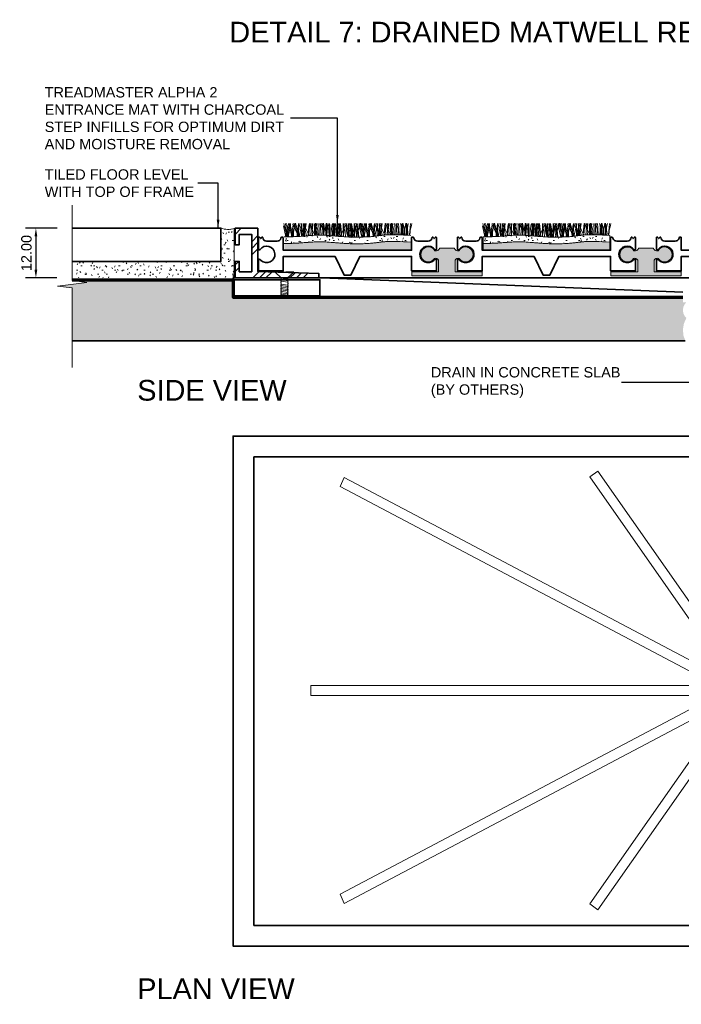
# Model space of a CAD drawing. Header units: millimetres. Extents: x -175 to 170, y -160 to 78.
# Tile 1 of 3: x -175 to -15, y -160 to 78. Entities that reach past the tile are written whole.
import ezdxf

# ---------------------------------------------------------------- set-up
doc = ezdxf.new("R2010")
doc.units = ezdxf.units.MM
for name, color, linetype, lineweight in [('FS-DETAIL', 3, 'Continuous', 35), ('FS-DETAIL-HATCH', 253, 'Continuous', 13), ('FS-DETAIL-THIN', 8, 'Continuous', 18), ('FS-DETAIL-WIDE', 4, 'Continuous', 70), ('FS-DIM', 14, 'Continuous', 15), ('FS-TEXT', 7, 'Continuous', 25)]:
    doc.layers.add(name, color=color, linetype=linetype, lineweight=lineweight)
doc.styles.add('Arial', font='arial.ttf', dxfattribs={"height": 2.5})
doc.dimstyles.new('Diagonal_2.5mm Arial', dxfattribs={"dimtxt": 2.5, "dimasz": 2, "dimexe": 2.5, "dimexo": 5, "dimgap": 1, "dimtad": 1, "dimzin": 0, "dimdsep": 46, "dimtxsty": 'Arial', "dimcen": 2, "dimdle": 4, "dimclrd": 256, "dimclre": 256, "dimclrt": 50, "dimaunit": 1, "dimadec": 0, "dimazin": 0, "dimtfac": 1, "dimtix": 1, "dimtmove": 2, "dimatfit": 3, "dimfxl": 1, "dimtvp": 1, "dimtolj": 1, "dimtzin": 0, "dimarcsym": 0})
doc.dimstyles.new('Diagonal_2.5mm Arial$7', dxfattribs={"dimtxt": 2.5, "dimasz": 2, "dimexe": 2.5, "dimexo": 5, "dimgap": 1, "dimtad": 0, "dimzin": 0, "dimdsep": 46, "dimtxsty": 'Arial', "dimcen": 2, "dimdle": 4, "dimclrd": 1, "dimclre": 256, "dimclrt": 7, "dimaunit": 1, "dimadec": 0, "dimazin": 0, "dimtfac": 1, "dimtix": 1, "dimtmove": 2, "dimatfit": 3, "dimfxl": 1, "dimtvp": 1, "dimtolj": 1, "dimtzin": 0, "dimarcsym": 0})

# ---------------------------------------------------------------- blocks, each defined once
blk = doc.blocks.new('SCREW_DETAIL6')
for p, q in [((3359.44, 1426.56), (3361.19, 1427.24)), ((3359.52, 1426.92), (3359.59, 1426.62)), ((3359.52, 1426.22), (3361.27, 1426.9)), ((3359.6, 1425.88), (3361.35, 1426.56)), ((3361.01, 1427.27), (3361.03, 1427.18)), ((3359.76, 1425.2), (3361.51, 1425.87)), ((3359.84, 1424.86), (3361.59, 1425.53)), ((3359.92, 1424.51), (3361.67, 1425.19)), ((3360, 1424.17), (3361.75, 1424.85)), ((3360.08, 1423.83), (3361.83, 1424.51)), ((3360.16, 1423.49), (3361.91, 1424.17)), ((3360.24, 1423.15), (3361.99, 1423.82)), ((3360.32, 1422.81), (3362.07, 1423.48)), ((3360.41, 1422.47), (3362.15, 1423.14))]:
    blk.add_line(p, q)
at = {"flags": 128}
for points in [[(3360.2, 1428.59), (3362.16, 1429.05), (3362.1, 1428.96)], [(3362.1, 1428.96), (3361, 1427.31), (3361.01, 1427.27)], [(3359.65, 1428.46), (3357.7, 1428), (3357.96, 1427.85)], [(3357.96, 1427.85), (3359.51, 1426.96), (3359.52, 1426.92)]]:
    blk.add_lwpolyline(points, dxfattribs=at)
for centre, start, end in [((3359.46, 1426.39), 289.2481, 97.9909), ((3359.54, 1426.05), 289.2481, 97.9909), ((3361.24, 1427.07), 108.5789, 277.3217), ((3361.32, 1426.73), 108.5789, 277.3217), ((3361.4, 1426.39), 108.5789, 277.3217), ((3361.48, 1426.05), 108.5789, 277.3217), ((3359.62, 1425.71), 289.2481, 97.9909), ((3359.7, 1425.36), 289.2481, 97.9909), ((3359.78, 1425.02), 289.2481, 97.9909), ((3359.87, 1424.68), 289.2481, 97.9909), ((3359.95, 1424.34), 289.2481, 97.9909), ((3360.03, 1424), 289.2481, 97.9909), ((3360.11, 1423.66), 289.2481, 97.9909), ((3361.56, 1425.71), 108.5789, 277.3217), ((3361.64, 1425.36), 108.5789, 277.3217), ((3361.73, 1425.02), 108.5789, 277.3217), ((3361.81, 1424.68), 108.5789, 277.3217), ((3361.89, 1424.34), 108.5789, 277.3217), ((3361.97, 1424), 108.5789, 277.3217), ((3362.05, 1423.66), 108.5789, 277.3217), ((3360.19, 1423.32), 289.2481, 97.9909), ((3360.27, 1422.97), 289.2481, 97.9909), ((3360.35, 1422.63), 289.2481, 97.9909), ((3360.43, 1422.29), 58.4639, 97.9909), ((3362.13, 1423.32), 108.5789, 277.3217), ((3362.21, 1422.97), 108.5789, 271.946)]:
    blk.add_arc(centre, 0.176, start, end)
blk = doc.blocks.new('CARPET-H-PROFILE-ALPHA')
for p, q in [((0.39, 0), (-0.21, 2.61)), ((0.46, 0.96), (-0.11, 3.23)), ((0.51, 0.96), (0.31, 3.23)), ((0.61, 2.87), (0.53, 3.23)), ((1.09, 0), (0.61, 2.87)), ((0.8, 0.96), (1, 3.23)), ((0.85, 0.96), (1.43, 3.23)), ((0.92, 0), (1.53, 2.61)), ((1.25, 2.61), (1.25, 3.23)), ((1.55, 2.19), (1.25, 3.23)), ((1.85, 0.02), (1.25, 2.61)), ((1.93, 0.96), (1.35, 3.23)), ((1.53, 2.61), (1.53, 3.23)), ((1.69, 0.02), (2.16, 2.87)), ((2.11, 2.98), (2.15, 3.23)), ((3.43, 0.17), (2.11, 2.98)), ((2.16, 2.87), (2.25, 3.23)), ((2.26, 0.96), (2.46, 3.23)), ((2.39, 2.19), (2.7, 3.28)), ((3.09, 0.96), (2.51, 3.23)), ((3.01, 2.19), (2.7, 3.28)), ((3.13, 0.07), (3.33, 2.57)), ((3.33, 2.57), (3.46, 3.23)), ((3.43, 0.96), (3.63, 3.23)), ((3.57, 0.09), (4.15, 2.61)), ((3.58, 2.98), (3.62, 3.23)), ((4.88, 0.19), (3.58, 2.98)), ((4.55, 0.96), (3.98, 3.23)), ((4.15, 2.61), (4.15, 3.23)), ((4.22, 3.23), (4.15, 0.13)), ((4.34, 0.14), (4.79, 2.87)), ((4.8, 0.18), (4.61, 3.23)), ((4.74, 2.98), (4.78, 3.23)), ((6, 0.27), (4.74, 2.98)), ((4.79, 2.87), (4.87, 3.23)), ((4.89, 0.96), (5.09, 3.23)), ((5.09, 1.56), (5.31, 3.23)), ((5.77, 0.25), (5.95, 2.57)), ((5.95, 2.57), (6.08, 3.22)), ((6.26, 0.29), (6.08, 3.22)), ((6.2, 2.98), (6.24, 3.25)), ((7.42, 0.36), (6.2, 2.98)), ((6.35, 2.72), (6.24, 3.25)), ((6.65, 1.59), (6.35, 2.72)), ((6.63, 3.23), (6.7, 2.27)), ((6.84, 3.23), (6.78, 0.32)), ((7.42, 0.36), (7.24, 3.23)), ((7.29, 1.82), (7.4, 2.64)), ((7.4, 2.64), (7.56, 3.3)), ((7.56, 2.94), (7.56, 3.3)), ((7.56, 1.63), (7.56, 2.94)), ((7.71, 1.56), (7.94, 3.23)), ((7.81, 2.72), (7.71, 3.23)), ((8.11, 1.59), (7.81, 2.72)), ((8.34, 3.23), (8.39, 2.83)), ((8.39, 2.83), (8.46, 1.78)), ((8.88, 0.38), (8.7, 3.23)), ((8.75, 1.82), (8.86, 2.64)), ((8.86, 2.64), (9.01, 3.24)), ((8.98, 2.72), (8.87, 3.23)), ((9.28, 1.59), (8.98, 2.72)), ((9.25, 3.23), (9.33, 2.27)), ((9.61, 2.64), (9.44, 3.3)), ((9.44, 2.94), (9.44, 3.3)), ((9.44, 1.63), (9.44, 2.94)), ((9.72, 1.82), (9.61, 2.64)), ((9.91, 1.82), (10.03, 2.64)), ((10.08, 2.83), (10.01, 1.78)), ((10.03, 2.64), (10.19, 3.3)), ((10.13, 3.23), (10.08, 2.83)), ((10.19, 2.94), (10.19, 3.3)), ((10.19, 1.63), (10.19, 2.94)), ((10.38, 3.23), (10.31, 2.27)), ((10.44, 2.72), (10.34, 3.23)), ((10.36, 1.59), (10.66, 2.72)), ((10.74, 1.59), (10.44, 2.72)), ((10.66, 2.72), (10.76, 3.23)), ((10.91, 2.94), (10.91, 3.23)), ((10.91, 1.63), (10.91, 2.94)), ((10.96, 3.23), (11.01, 2.83)), ((11.01, 2.83), (11.09, 1.78)), ((11.38, 1.82), (11.49, 2.64)), ((11.49, 2.64), (11.64, 3.24)), ((11.92, 1.56), (11.7, 3.23)), ((11.84, 3.23), (11.77, 2.27)), ((12.23, 2.64), (12.07, 3.3)), ((12.07, 2.94), (12.07, 3.3)), ((12.07, 1.63), (12.07, 2.94)), ((12.21, 0.18), (12.39, 3.23)), ((12.35, 1.82), (12.23, 2.64)), ((12.71, 2.83), (12.63, 1.78)), ((12.76, 3.23), (12.71, 2.83)), ((12.79, 3.23), (12.86, 0.13)), ((13, 3.23), (12.93, 2.27)), ((12.98, 1.59), (13.28, 2.72)), ((13.38, 1.56), (13.16, 3.23)), ((13.28, 2.72), (13.39, 3.23)), ((13.53, 2.94), (13.53, 3.23)), ((13.53, 1.63), (13.53, 2.94)), ((13.68, 2.57), (13.55, 3.23)), ((13.58, 0.17), (14.9, 2.98)), ((13.88, 0.05), (13.68, 2.57)), ((14.26, 3.23), (14.32, 0.13)), ((14.54, 1.56), (14.32, 3.23)), ((14.47, 3.23), (14.4, 2.27)), ((14.84, 2.87), (14.76, 3.23)), ((14.82, 0.02), (15.02, 3.22)), ((15.33, -0.04), (14.84, 2.87)), ((14.9, 2.98), (14.86, 3.23)), ((15.15, 2.57), (15.02, 3.22)), ((15.35, -0.04), (15.15, 2.57)), ((15.42, 3.23), (15.48, 0.13)), ((15.48, 2.61), (15.48, 3.23)), ((16.11, -0.07), (15.48, 2.61)), ((16.01, 1.56), (15.79, 3.23)), ((16.21, 0.96), (16.01, 3.23)), ((16.31, 2.57), (16.18, 3.23)), ((16.21, 0.17), (17.52, 2.98)), ((16.31, 2.87), (16.23, 3.23)), ((16.8, -0.06), (16.31, 2.87)), ((16.52, -0.09), (16.31, 2.57)), ((16.55, 0.96), (17.12, 3.23)), ((16.88, 3.23), (16.95, 0.13)), ((16.95, 2.61), (16.95, 3.23)), ((17.24, 2.19), (16.95, 3.23)), ((17.58, -0.1), (16.95, 2.61)), ((17.47, 2.87), (17.39, 3.23)), ((17.96, -0.06), (17.47, 2.87)), ((17.52, 2.98), (17.48, 3.23)), ((17.77, 2.57), (17.64, 3.23)), ((17.98, -0.1), (17.77, 2.57)), ((18.08, 2.19), (18.4, 3.28)), ((18.11, 2.61), (18.11, 3.23)), ((18.73, -0.09), (18.11, 2.61)), ((18.78, 0.96), (18.21, 3.23)), ((18.71, 2.19), (18.4, 3.28)), ((18.83, 0.96), (18.63, 3.23)), ((18.93, 2.87), (18.85, 3.23)), ((19.42, -0.06), (18.93, 2.87)), ((19.12, 0.96), (19.32, 3.23)), ((19.17, 0.96), (19.75, 3.23)), ((19.22, -0.07), (19.85, 2.61)), ((19.57, 2.61), (19.57, 3.23)), ((19.87, 2.19), (19.57, 3.23)), ((20.18, -0.02), (19.57, 2.61)), ((20.25, 0.96), (19.67, 3.23)), ((19.85, 2.61), (19.85, 3.23)), ((20, -0.03), (20.48, 2.87)), ((20.43, 2.98), (20.47, 3.23)), ((21.74, 0.17), (20.43, 2.98)), ((20.48, 2.87), (20.57, 3.23)), ((20.58, 0.96), (20.78, 3.23)), ((20.71, 2.19), (21.02, 3.28)), ((21.41, 0.96), (20.83, 3.23)), ((21.33, 2.19), (21.02, 3.28)), ((21.45, 0.08), (21.65, 2.57)), ((21.65, 2.57), (21.78, 3.23)), ((21.74, 0.96), (21.95, 3.23)), ((21.9, 2.98), (21.94, 3.23)), ((21.9, 0.14), (22.47, 2.61)), ((23.15, 0.29), (21.92, 2.93)), ((22.87, 0.96), (22.29, 3.23)), ((22.47, 2.61), (22.47, 3.23)), ((22.53, 3.23), (22.47, 0.2)), ((22.67, 0.23), (23.11, 2.87)), ((23.12, 0.29), (22.93, 3.23)), ((23.06, 2.98), (23.1, 3.23)), ((24.26, 0.4), (23.06, 2.98)), ((23.11, 2.87), (23.19, 3.23)), ((23.21, 0.96), (23.41, 3.23)), ((23.41, 1.56), (23.63, 3.23)), ((24.1, 0.39), (24.27, 2.57)), ((24.27, 2.57), (24.4, 3.22)), ((24.57, 0.43), (24.4, 3.22)), ((24.52, 2.98), (24.56, 3.25)), ((25.69, 0.47), (24.52, 2.98)), ((24.67, 2.72), (24.56, 3.25)), ((24.97, 1.59), (24.67, 2.72)), ((24.95, 3.23), (25.02, 2.27)), ((25.16, 3.23), (25.1, 0.47)), ((25.73, 0.47), (25.56, 3.23)), ((25.61, 1.82), (25.72, 2.64)), ((25.72, 2.64), (25.88, 3.3)), ((25.88, 2.94), (25.88, 3.3)), ((25.88, 1.63), (25.88, 2.94)), ((26.03, 1.56), (26.25, 3.23)), ((26.13, 2.72), (26.03, 3.23)), ((26.43, 1.59), (26.13, 2.72)), ((26.66, 3.23), (26.71, 2.83)), ((26.71, 2.83), (26.78, 1.78)), ((27.19, 0.48), (27.02, 3.23)), ((27.07, 1.82), (27.18, 2.64)), ((27.18, 2.64), (27.33, 3.24)), ((27.29, 2.72), (27.19, 3.23)), ((27.59, 1.59), (27.29, 2.72)), ((27.57, 3.23), (27.65, 2.27)), ((28.22, 2.64), (28.07, 3.24)), ((28.33, 1.82), (28.22, 2.64)), ((28.23, 1.82), (28.34, 2.64)), ((28.34, 2.64), (28.51, 3.3)), ((28.51, 2.94), (28.51, 3.3)), ((28.51, 1.63), (28.51, 2.94)), ((28.69, 2.83), (28.62, 1.78)), ((28.76, 2.72), (28.66, 3.23)), ((28.74, 3.23), (28.69, 2.83)), ((29.06, 1.59), (28.76, 2.72)), ((28.97, 1.59), (29.27, 2.72)), ((29.27, 2.72), (29.37, 3.23)), ((29.28, 3.23), (29.33, 2.83)), ((29.33, 2.83), (29.41, 1.78)), ((29.52, 2.94), (29.52, 3.3)), ((29.68, 2.64), (29.52, 3.3)), ((29.52, 1.63), (29.52, 2.94)), ((29.79, 1.82), (29.68, 2.64)), ((29.7, 1.82), (29.81, 2.64)), ((29.81, 2.64), (29.96, 3.24)), ((30.45, 3.23), (30.38, 2.27)), ((30.43, 1.59), (30.73, 2.72)), ((30.73, 2.72), (30.83, 3.23)), ((1.12, 0), (0.39, 2.19)), ((0.55, 0), (0.46, 0.96)), ((0.51, 0), (0.51, 0.96)), ((0.77, 0), (0.85, 0.96)), ((0.8, 0), (0.8, 0.96)), ((2.27, 0.03), (1.55, 2.19)), ((1.66, 0.01), (2.39, 2.19)), ((2.01, 0.02), (1.93, 0.96)), ((2.26, 0.03), (2.26, 0.96)), ((3.71, 0.1), (3.01, 2.19)), ((3.17, 0.07), (3.09, 0.96)), ((3.43, 0.08), (3.43, 0.96)), ((3.43, 0.08), (3.43, 0.17)), ((4.62, 0.17), (4.55, 0.96)), ((4.89, 0.19), (4.89, 0.96)), ((5.36, 0.22), (5.09, 1.56)), ((6.65, 0.92), (6.65, 1.59)), ((6.82, 0.33), (6.65, 0.92)), ((6.7, 2.27), (6.81, 0.47)), ((6.81, 0.47), (6.8, 0.33)), ((7.4, 1.29), (7.29, 1.82)), ((7.48, 0.77), (7.4, 1.29)), ((7.44, 0.36), (7.48, 0.77)), ((7.64, 0.37), (7.56, 1.63)), ((7.96, 0.37), (7.71, 1.56)), ((8.11, 0.92), (8.11, 1.59)), ((8.27, 0.38), (8.11, 0.92)), ((8.46, 1.78), (8.46, 0.58)), ((8.46, 0.58), (8.47, 0.38)), ((8.86, 1.29), (8.75, 1.82)), ((8.94, 0.77), (8.86, 1.29)), ((8.9, 0.37), (8.94, 0.77)), ((9.28, 0.92), (9.28, 1.59)), ((9.43, 0.37), (9.28, 0.92)), ((9.33, 2.27), (9.44, 0.47)), ((9.37, 0.37), (9.44, 1.63)), ((9.44, 0.47), (9.43, 0.37)), ((9.53, 0.77), (9.61, 1.29)), ((9.57, 0.36), (9.53, 0.77)), ((9.61, 1.29), (9.72, 1.82)), ((10.03, 1.29), (9.91, 1.82)), ((10.01, 0.58), (10, 0.34)), ((10.01, 1.78), (10.01, 0.58)), ((10.1, 0.77), (10.03, 1.29)), ((10.06, 0.34), (10.1, 0.77)), ((10.31, 2.27), (10.19, 0.47)), ((10.27, 0.33), (10.19, 1.63)), ((10.19, 0.33), (10.36, 0.92)), ((10.19, 0.47), (10.2, 0.33)), ((10.36, 0.92), (10.36, 1.59)), ((10.74, 0.92), (10.74, 1.59)), ((10.92, 0.28), (10.74, 0.92)), ((10.83, 0.29), (10.91, 1.63)), ((11.09, 1.78), (11.09, 0.58)), ((11.09, 0.58), (11.1, 0.27)), ((11.49, 1.29), (11.38, 1.82)), ((11.56, 0.77), (11.49, 1.29)), ((11.52, 0.24), (11.56, 0.77)), ((11.65, 0.23), (11.92, 1.56)), ((11.77, 2.27), (11.66, 0.47)), ((11.66, 0.47), (11.67, 0.22)), ((11.98, 0.2), (12.07, 1.63)), ((12.16, 0.77), (12.23, 1.29)), ((12.21, 0.18), (12.16, 0.77)), ((12.23, 1.29), (12.35, 1.82)), ((12.63, 0.58), (12.62, 0.15)), ((12.63, 1.78), (12.63, 0.58)), ((12.76, 0.13), (12.98, 0.92)), ((12.93, 2.27), (12.82, 0.47)), ((12.82, 0.47), (12.84, 0.13)), ((12.98, 0.92), (12.98, 1.59)), ((13.09, 0.11), (13.38, 1.56)), ((13.44, 0.08), (13.53, 1.63)), ((13.58, 0.07), (13.58, 0.17)), ((14.23, 0.02), (14.54, 1.56)), ((14.4, 2.27), (14.28, 0.47)), ((14.28, 0.47), (14.31, 0.02)), ((14.32, 0.13), (14.32, 0.02)), ((14.81, -0.01), (14.82, 0.02)), ((15.48, 0.13), (15.48, -0.05)), ((15.68, -0.06), (16.01, 1.56)), ((16.21, -0.08), (16.21, 0.96)), ((16.21, -0.08), (16.21, 0.17)), ((16.45, -0.08), (16.55, 0.96)), ((16.95, 0.13), (16.94, -0.1)), ((18.01, -0.1), (17.24, 2.19)), ((17.32, -0.1), (18.08, 2.19)), ((19.46, -0.06), (18.71, 2.19)), ((18.87, -0.09), (18.78, 0.96)), ((18.83, -0.09), (18.83, 0.96)), ((19.08, -0.08), (19.17, 0.96)), ((19.12, -0.08), (19.12, 0.96)), ((20.6, 0.01), (19.87, 2.19)), ((19.97, -0.04), (20.71, 2.19)), ((20.33, -0.01), (20.25, 0.96)), ((20.58, 0.01), (20.58, 0.96)), ((22.01, 0.15), (21.33, 2.19)), ((21.48, 0.09), (21.41, 0.96)), ((21.74, 0.12), (21.74, 0.96)), ((21.74, 0.12), (21.74, 0.17)), ((22.93, 0.27), (22.87, 0.96)), ((23.21, 0.3), (23.21, 0.96)), ((23.65, 0.36), (23.41, 1.56)), ((24.97, 0.92), (24.97, 1.59)), ((25.1, 0.47), (24.97, 0.92)), ((25.02, 2.27), (25.13, 0.47)), ((25.72, 1.29), (25.61, 1.82)), ((25.79, 0.77), (25.72, 1.29)), ((25.77, 0.47), (25.79, 0.77)), ((25.95, 0.47), (25.88, 1.63)), ((26.26, 0.47), (26.03, 1.56)), ((26.43, 0.92), (26.43, 1.59)), ((26.56, 0.47), (26.43, 0.92)), ((26.78, 1.78), (26.78, 0.58)), ((26.78, 0.58), (26.79, 0.47)), ((27.18, 1.29), (27.07, 1.82)), ((27.26, 0.77), (27.18, 1.29)), ((27.23, 0.48), (27.26, 0.77)), ((27.59, 0.92), (27.59, 1.59)), ((27.73, 0.46), (27.59, 0.92)), ((27.65, 2.27), (27.76, 0.47)), ((27.76, 0.47), (27.76, 0.45)), ((28.14, 0.77), (28.22, 1.29)), ((28.17, 0.43), (28.14, 0.77)), ((28.22, 1.29), (28.33, 1.82)), ((28.34, 1.29), (28.23, 1.82)), ((28.42, 0.77), (28.34, 1.29)), ((28.39, 0.42), (28.42, 0.77)), ((28.58, 0.41), (28.51, 1.63)), ((28.62, 0.58), (28.61, 0.41)), ((28.62, 1.78), (28.62, 0.58)), ((28.82, 0.4), (28.97, 0.92)), ((28.97, 0.92), (28.97, 1.59)), ((29.06, 0.92), (29.06, 1.59)), ((29.21, 0.38), (29.06, 0.92)), ((29.41, 1.78), (29.41, 0.58)), ((29.41, 0.58), (29.41, 0.37)), ((29.44, 0.37), (29.52, 1.63)), ((29.61, 0.77), (29.68, 1.29)), ((29.64, 0.36), (29.61, 0.77)), ((29.68, 1.29), (29.79, 1.82)), ((29.81, 1.29), (29.7, 1.82)), ((29.88, 0.77), (29.81, 1.29)), ((29.84, 0.35), (29.88, 0.77)), ((30.26, 0.33), (30.43, 0.92)), ((30.38, 2.27), (30.27, 0.47)), ((30.27, 0.47), (30.28, 0.33)), ((30.43, 0.92), (30.43, 1.59)), ((16.79, -0.1), (16.8, -0.06)), ((17.95, -0.11), (17.96, -0.06))]:
    blk.add_line(p, q)
blk = doc.blocks.new('*D2')
at = {"layer": 'Defpoints', "color": 0, "transparency": 16777216}
for p in [(-161.15, 27.66), (-171.26, 15.66), (-161.23, 15.66)]:
    blk.add_point(p, dxfattribs=at)
at = {"layer": 'FS-DIM', "lineweight": -2, "transparency": 16777216}
for p, q in [((-166.15, 27.66), (-173.76, 27.66)), ((-171.26, 25.66), (-171.26, 17.66)), ((-166.23, 15.66), (-173.76, 15.66))]:
    blk.add_line(p, q, dxfattribs=at)
at = {"layer": 'FS-DIM', "transparency": 16777216}
for points in [[(-171.6, 25.66), (-170.93, 25.66), (-171.26, 27.66)], [(-171.6, 17.66), (-170.93, 17.66), (-171.26, 15.66)]]:
    blk.add_solid(points, dxfattribs=at)
at = {"layer": 'FS-DIM', "color": 50, "transparency": 16777216, "insert": (-173.54, 21.66), "char_height": 2.5, "attachment_point": 5, "rotation": 90, "style": 'Arial'}
blk.add_mtext('\\A1;12.00', dxfattribs=at)

msp = doc.modelspace()

# ---------------------------------------------------------------- hatches: boundary and pattern name
at = {"layer": 'FS-DETAIL-HATCH'}
h = msp.add_hatch(dxfattribs=at)
h.set_pattern_fill('FP_3', color=256, style=0, pattern_type=2)
h.set_pattern_definition([(0, (-1518.8235, -3298.6579), (4.064, 1.016), [0.335, -2.713, 0.335, -2.713, -16.256]), (0, (-1518.8235, -3298.6579), (4.064, 1.016), [-6.096, 0.335, -5.761, 0.335, -2.713, -7.112]), (0, (-1518.8235, -3298.6579), (4.064, 1.016), [-15.24, 0.335, -1.697, 0.335, -4.745]), (120, (-1517.2995, -3298.1499), (-2.9118818, 3.01152724), [0.335, -2.713, 0.335, -2.713, -16.256]), (120, (-1517.2995, -3298.1499), (-2.9118818, 3.01152724), [-6.096, 0.335, -5.761, 0.335, -2.713, -7.112]), (120, (-1517.2995, -3298.1499), (-2.9118818, 3.01152724), [-15.24, 0.335, -1.697, 0.335, -4.745]), (240, (-1516.7915, -3296.1179), (-1.1521182, -4.02752724), [0.335, -2.713, 0.335, -2.713, -16.256]), (240, (-1516.7915, -3296.1179), (-1.1521182, -4.02752724), [-6.096, 0.335, -5.761, 0.335, -2.713, -7.112]), (240, (-1516.7915, -3296.1179), (-1.1521182, -4.02752724), [-15.24, 0.335, -1.697, 0.335, -4.745])])
h.paths.add_polyline_path([(-162.506, 15.678), (-123.346, 15.678), (-123.346, 27.598), (-124.417, 27.395), (-125.506, 27.423), (-126.564, 27.682), (-126.564, 19.662), (-162.506, 19.662), (-162.506, 16.567)], flags=0)
h = msp.add_hatch(dxfattribs=at)
h.set_pattern_fill('FP_3', color=256, style=0, pattern_type=2)
h.set_pattern_definition([(45, (-1518.8235, -3298.658), (-4.490128, 4.490128), []), (45, (-1517.2365, -3298.658), (9e-16, 8.980256), []), (45, (-1520.4105, -3298.658), (9e-16, 8.980256), [])])
h.paths.add_polyline_path([(-123.158, 15.662), (-102.958, 15.662), (-102.958, 16.736), (-117.658, 17.18), (-117.658, 27.662), (-123.158, 27.662), (-123.158, 23.662), (-122.158, 23.662), (-122.158, 26.162), (-119.158, 26.162), (-119.158, 17.162), (-122.158, 17.162), (-122.158, 19.662), (-123.158, 19.662)], flags=0)
h = msp.add_hatch(dxfattribs=at)
h.set_pattern_fill('FP_4', color=256, style=0, pattern_type=2)
h.set_pattern_definition([(0, (-1518.8235, -3298.6579), (4.064, 1.016), [0.335, -2.713, 0.335, -2.713, -16.256]), (0, (-1518.8235, -3298.6579), (4.064, 1.016), [-6.096, 0.335, -5.761, 0.335, -2.713, -7.112]), (0, (-1518.8235, -3298.6579), (4.064, 1.016), [-15.24, 0.335, -1.697, 0.335, -4.745]), (120, (-1517.2995, -3298.1499), (-2.9118818, 3.01152724), [0.335, -2.713, 0.335, -2.713, -16.256]), (120, (-1517.2995, -3298.1499), (-2.9118818, 3.01152724), [-6.096, 0.335, -5.761, 0.335, -2.713, -7.112]), (120, (-1517.2995, -3298.1499), (-2.9118818, 3.01152724), [-15.24, 0.335, -1.697, 0.335, -4.745]), (240, (-1516.7915, -3296.1179), (-1.1521182, -4.02752724), [0.335, -2.713, 0.335, -2.713, -16.256]), (240, (-1516.7915, -3296.1179), (-1.1521182, -4.02752724), [-6.096, 0.335, -5.761, 0.335, -2.713, -7.112]), (240, (-1516.7915, -3296.1179), (-1.1521182, -4.02752724), [-15.24, 0.335, -1.697, 0.335, -4.745])])
h.paths.add_polyline_path([(-93.365, 23.886), (-92.206, 23.91), (-91.058, 23.969), (-89.929, 24.064), (-88.829, 24.194), (-87.693, 24.345), (-86.206, 24.458), (-83.904, 24.463), (-80.701, 24.306), (-80.701, 25.909), (-83.998, 26.071), (-86.206, 26.062), (-87.693, 25.948), (-88.829, 25.797), (-89.929, 25.668), (-91.058, 25.573), (-92.206, 25.513), (-93.365, 25.489), (-94.523, 25.499), (-95.67, 25.539), (-96.794, 25.6), (-98.93, 25.762), (-100.918, 25.915), (-101.873, 25.961), (-102.832, 25.977), (-103.839, 25.956), (-104.94, 25.895), (-107.456, 25.699), (-108.797, 25.627), (-110.116, 25.599), (-111.289, 25.595), (-111.289, 23.991), (-110.116, 23.995), (-108.797, 24.023), (-107.456, 24.096), (-104.94, 24.292), (-103.839, 24.353), (-102.832, 24.373), (-101.873, 24.358), (-100.918, 24.311), (-98.93, 24.158), (-96.794, 23.996), (-95.67, 23.935), (-94.523, 23.896)], flags=0)
for points in [[(-88.829, 22.413), (-80.701, 22.413), (-80.701, 24.306), (-82.886, 24.413), (-86.798, 24.413), (-87.693, 24.345), (-88.829, 24.194), (-89.929, 24.064), (-91.058, 23.969), (-92.206, 23.91), (-93.365, 23.886), (-94.523, 23.896), (-95.67, 23.935), (-96.794, 23.996), (-98.93, 24.158), (-100.918, 24.311), (-101.873, 24.358), (-102.832, 24.373), (-103.839, 24.353), (-104.94, 24.292), (-107.456, 24.096), (-108.797, 24.023), (-110.116, 23.995), (-111.289, 23.991), (-111.289, 22.413), (-89.929, 22.413)], [(-40.764, 22.413), (-32.635, 22.413), (-32.635, 24.306), (-34.821, 24.413), (-38.733, 24.413), (-39.628, 24.345), (-40.764, 24.194), (-41.864, 24.064), (-42.993, 23.969), (-44.141, 23.91), (-45.3, 23.886), (-46.458, 23.896), (-47.605, 23.935), (-48.729, 23.996), (-50.865, 24.158), (-52.853, 24.311), (-53.808, 24.358), (-54.767, 24.373), (-55.774, 24.353), (-56.875, 24.292), (-59.39, 24.096), (-60.732, 24.023), (-62.05, 23.995), (-63.224, 23.991), (-63.224, 22.413), (-41.864, 22.413)], [(-80.508, 16.145), (-63.5, 16.145), (-63.5, 17.145), (-70.004, 17.145), (-70.004, 19.968), (-69.903, 20.132), (-69.764, 20.267), (-69.597, 20.364), (-69.412, 20.417), (-69.219, 20.425), (-69.03, 20.385), (-68.748, 20.038), (-68.389, 19.771), (-67.974, 19.601), (-67.531, 19.539), (-67.086, 19.588), (-66.667, 19.745), (-66.299, 20.002), (-66.007, 20.341), (-65.807, 20.742), (-65.713, 21.179), (-65.73, 21.627), (-65.856, 22.056), (-66.085, 22.441), (-66.402, 22.758), (-66.787, 22.986), (-67.217, 23.112), (-67.665, 23.128), (-68.102, 23.033), (-68.503, 22.833), (-68.841, 22.54), (-69.097, 22.172), (-69.377, 22.18), (-69.648, 22.254), (-69.893, 22.39), (-70.1, 22.58), (-70.256, 22.813), (-73.753, 22.813), (-73.909, 22.58), (-74.115, 22.39), (-74.361, 22.254), (-74.632, 22.18), (-74.912, 22.172), (-75.168, 22.54), (-75.506, 22.833), (-75.907, 23.033), (-76.344, 23.128), (-76.792, 23.112), (-77.222, 22.986), (-77.607, 22.758), (-77.924, 22.441), (-78.153, 22.056), (-78.279, 21.627), (-78.296, 21.179), (-78.202, 20.742), (-78.002, 20.341), (-77.709, 20.002), (-77.342, 19.745), (-76.923, 19.588), (-76.478, 19.539), (-76.025, 19.605), (-75.62, 19.771), (-75.261, 20.038), (-74.979, 20.385), (-74.79, 20.425), (-74.597, 20.417), (-74.412, 20.364), (-74.245, 20.267), (-74.106, 20.132), (-74.004, 19.968), (-74.004, 17.145), (-80.508, 17.145)], [(-15.435, 16.145), (-15.435, 17.145), (-21.939, 17.145), (-21.939, 19.968), (-21.837, 20.132), (-21.699, 20.267), (-21.532, 20.364), (-21.347, 20.417), (-21.154, 20.425), (-20.965, 20.385), (-20.683, 20.038), (-20.323, 19.771), (-19.909, 19.601), (-19.466, 19.539), (-19.021, 19.588), (-18.601, 19.745), (-18.234, 20.002), (-17.942, 20.341), (-17.742, 20.742), (-17.648, 21.179), (-17.664, 21.627), (-17.791, 22.056), (-18.02, 22.441), (-18.337, 22.758), (-18.722, 22.986), (-19.152, 23.112), (-19.599, 23.128), (-20.037, 23.033), (-20.437, 22.833), (-20.776, 22.54), (-21.032, 22.172), (-21.312, 22.18), (-21.583, 22.254), (-21.828, 22.39), (-22.035, 22.58), (-22.191, 22.813), (-25.688, 22.813), (-25.844, 22.58), (-26.05, 22.39), (-26.296, 22.254), (-26.566, 22.18), (-26.847, 22.172), (-27.102, 22.54), (-27.441, 22.833), (-27.858, 23.036), (-28.279, 23.128), (-28.727, 23.112), (-29.156, 22.986), (-29.542, 22.758), (-29.858, 22.441), (-30.087, 22.056), (-30.214, 21.627), (-30.231, 21.179), (-30.136, 20.742), (-29.937, 20.341), (-29.644, 20.002), (-29.277, 19.745), (-28.858, 19.588), (-28.413, 19.539), (-27.97, 19.601), (-27.555, 19.771), (-27.196, 20.038), (-26.913, 20.385), (-26.724, 20.425), (-26.532, 20.417), (-26.346, 20.364), (-26.18, 20.267), (-26.041, 20.132), (-25.939, 19.968), (-25.939, 17.145), (-32.443, 17.145), (-32.443, 16.145), (-23.939, 16.145)]]:
    msp.add_hatch(color=256, dxfattribs=at).paths.add_polyline_path(points, flags=0)
h = msp.add_hatch(dxfattribs=at)
h.set_pattern_fill('FP_4', color=256, style=0, pattern_type=2)
h.set_pattern_definition([(0, (-1470.7583, -3298.6579), (4.064, 1.016), [0.335, -2.713, 0.335, -2.713, -16.256]), (0, (-1470.7583, -3298.6579), (4.064, 1.016), [-6.096, 0.335, -5.761, 0.335, -2.713, -7.112]), (0, (-1470.7583, -3298.6579), (4.064, 1.016), [-15.24, 0.335, -1.697, 0.335, -4.745]), (120, (-1469.2343, -3298.1499), (-2.9118818, 3.01152724), [0.335, -2.713, 0.335, -2.713, -16.256]), (120, (-1469.2343, -3298.1499), (-2.9118818, 3.01152724), [-6.096, 0.335, -5.761, 0.335, -2.713, -7.112]), (120, (-1469.2343, -3298.1499), (-2.9118818, 3.01152724), [-15.24, 0.335, -1.697, 0.335, -4.745]), (240, (-1468.7263, -3296.1179), (-1.1521182, -4.02752724), [0.335, -2.713, 0.335, -2.713, -16.256]), (240, (-1468.7263, -3296.1179), (-1.1521182, -4.02752724), [-6.096, 0.335, -5.761, 0.335, -2.713, -7.112]), (240, (-1468.7263, -3296.1179), (-1.1521182, -4.02752724), [-15.24, 0.335, -1.697, 0.335, -4.745])])
h.paths.add_polyline_path([(-45.3, 23.886), (-44.141, 23.91), (-42.993, 23.969), (-41.864, 24.064), (-40.764, 24.194), (-39.628, 24.345), (-38.141, 24.458), (-35.838, 24.463), (-32.635, 24.306), (-32.635, 25.909), (-35.933, 26.071), (-38.141, 26.062), (-39.628, 25.948), (-40.764, 25.797), (-41.864, 25.668), (-42.993, 25.573), (-44.141, 25.513), (-45.3, 25.489), (-46.458, 25.499), (-47.605, 25.539), (-48.729, 25.6), (-50.865, 25.762), (-52.853, 25.915), (-53.808, 25.961), (-54.767, 25.977), (-55.774, 25.956), (-56.875, 25.895), (-59.39, 25.699), (-60.732, 25.627), (-62.05, 25.599), (-63.224, 25.595), (-63.224, 23.991), (-62.05, 23.995), (-60.732, 24.023), (-59.39, 24.096), (-56.875, 24.292), (-55.774, 24.353), (-54.767, 24.373), (-53.808, 24.358), (-52.853, 24.311), (-50.865, 24.158), (-48.729, 23.996), (-47.605, 23.935), (-46.458, 23.896)], flags=0)
h = msp.add_hatch(dxfattribs=at)
h.set_pattern_fill('FP_3', color=256, style=0, pattern_type=2)
h.set_pattern_definition([(50, (-1519.0457, -3298.658), (7.174375, -0.628683), [0.75, -8.25]), (100.45, (-1518.446, -3298.711), (5.785598, 6.893719), [0.64, -7.01]), (46.18, (-1519.046, -3296.658), (10.672662, -1.655812), [1.125, -12.375]), (96.64, (-1518.156, -3296.798), (9.346212, 9.742055), [0.956, -10.517]), (351.184, (-1519.046, -3296.658), (9.346443, 9.74164), [0.9, -9.9]), (21, (-1518.0457, -3297.158), (5.969341, -4.026198), [0.75, -8.25]), (326, (-1518.046, -3297.158), (2.432792, 7.2513), [0.6, -6.6]), (71.451, (-1517.549, -3297.493), (8.402601, 3.225564), [0.637, -7.011]), (37.5, (-1519.0457, -3298.6579), (0.1215986, 3.3289385), [0.025, -6.52, 0.025, -6.7, -6.65]), (37.5, (-1519.0457, -3298.6579), (0.1215986, 3.3289385), [-13.27, 0.025, -6.625]), (7.5, (-1519.0457, -3298.658), (2.6306954, 3.944117), [0.025, -3.82, 0.025, -6.37, -2.55]), (7.5, (-1519.0457, -3298.658), (2.6306954, 3.944117), [-10.24, 0.025, -2.525]), (327.5, (-1521.2757, -3298.658), (5.337887, -0.2253338), [0.025, -2.5, 0.025, -7.8, -10.375]), (327.5, (-1521.2757, -3298.658), (5.337887, -0.2253338), [-10.35, 0.025, -10.35]), (317.5, (-1522.2757, -3298.658), (5.831567, 1.00132), [0.025, -3.25, 0.025, -5.18, -7.375]), (317.5, (-1522.2757, -3298.658), (5.831567, 1.00132), [-8.48, 0.025, -7.35])])
h.paths.add_polyline_path([(-14.434, 0.453), (-14.897, 1.813), (-15.011, 3.245), (-14.77, 4.662), (-14.189, 5.975), (-14.581, 6.441), (-14.855, 6.985), (-14.996, 7.578), (-14.996, 8.187), (-14.855, 8.779), (-14.581, 9.323), (-14.189, 9.789), (-15, 9.789), (-15, 11.039), (-123.689, 11.039), (-123.689, 15.224), (-162.506, 15.224), (-162.506, 15.043), (-158.951, 14.591), (-166.062, 13.688), (-162.506, 13.236), (-162.506, 0.453)])
h.paths.add_polyline_path([(162.506, 15.043), (162.506, 15.224), (123.404, 15.224), (123.404, 11.039), (15, 11.039), (15, 9.789), (14.189, 9.789), (14.581, 9.323), (14.855, 8.779), (14.996, 8.187), (14.996, 7.578), (14.855, 6.985), (14.581, 6.441), (14.189, 5.975), (14.77, 4.662), (15.011, 3.245), (14.897, 1.813), (14.434, 0.453), (162.506, 0.453), (162.506, 13.236), (158.951, 13.688), (166.062, 14.591)])

# ---------------------------------------------------------------- linework, layer by layer
at = {"layer": 'FS-DETAIL'}
for p, q in [((102.958, 15.678), (-102.958, 15.678)), ((-102.333, 15.678), (-15, 12.184))]:
    msp.add_line(p, q, dxfattribs=at)
for points in [[(-162.506, 27.672), (-126.59, 27.672), (-126.59, 19.662), (-162.506, 19.662)], [(-123.627, 15.224), (-123.627, 15.678), (-123.158, 15.678)]]:
    msp.add_lwpolyline(points, dxfattribs=at)
for points in [[(-117.658, 27.662), (-123.158, 27.662), (-123.158, 23.662), (-122.158, 23.662), (-122.158, 26.162), (-119.158, 26.162), (-119.158, 17.162), (-122.158, 17.162), (-122.158, 19.662), (-123.158, 19.662), (-123.158, 15.662), (-102.958, 15.662), (-102.958, 16.736), (-117.658, 17.18)], [(-123.384, 15.224), (-102.696, 15.224), (-102.696, 11.362), (-123.384, 11.362)], [(123.627, -145.661), (-123.627, -145.661), (-123.627, -22.522), (123.627, -22.522)], [(-118.627, -27.522), (118.627, -27.522), (118.627, -140.661), (-118.627, -140.661)]]:
    msp.add_lwpolyline(points, close=True, dxfattribs=at)
at = {"layer": 'FS-DETAIL', "flags": 128}
for points in [[(-111.537, 25.44), (-111.537, 22.337), (-80.537, 22.337), (-80.537, 25.44, -0.6495569), (-79.987, 25.252, 0.3507355), (-79.049, 24.537), (-76.537, 24.537, 0.4118059), (-75.592, 25.434, -0.667183), (-75.329, 25.443), (-75.104, 25.167), (-74.859, 25.437, -0.609352), (-74.537, 25.437), (-74.537, 22.537, -0.5370451), (-74.93, 22.528, 2.6436192), (-75.156, 19.89, -0.3215119), (-74.537, 20.137), (-74.537, 17.337), (-80.537, 17.337), (-80.537, 20.837), (-93.019, 20.837), (-95.206, 16.337), (-96.832, 16.337), (-99.019, 20.837), (-111.537, 20.837), (-111.537, 17.337), (-117.537, 17.337), (-117.537, 20.137, -0.3215119), (-116.918, 19.89, 2.6436192), (-117.144, 22.528, -0.5370451), (-117.537, 22.537), (-117.537, 25.437, -0.609352), (-117.215, 25.437), (-116.97, 25.167), (-116.745, 25.443, -0.667183), (-116.482, 25.434, 0.4118059), (-115.537, 24.537), (-113.026, 24.537, 0.3507355), (-112.087, 25.252, -0.6495569)], [(-63.472, 25.44), (-63.472, 22.337), (-32.472, 22.337), (-32.472, 25.44, -0.6495569), (-31.922, 25.252, 0.3507355), (-30.983, 24.537), (-28.472, 24.537, 0.4118059), (-27.527, 25.434, -0.667183), (-27.264, 25.443), (-27.039, 25.167), (-26.794, 25.437, -0.609352), (-26.472, 25.437), (-26.472, 22.537, -0.5370451), (-26.865, 22.528, 2.6436192), (-27.091, 19.89, -0.3215119), (-26.472, 20.137), (-26.472, 17.337), (-32.472, 17.337), (-32.472, 20.837), (-44.954, 20.837), (-47.141, 16.337), (-48.767, 16.337), (-50.954, 20.837), (-63.472, 20.837), (-63.472, 17.337), (-69.472, 17.337), (-69.472, 20.137, -0.3215119), (-68.853, 19.89, 2.6436192), (-69.078, 22.528, -0.5370451), (-69.472, 22.537), (-69.472, 25.437, -0.609352), (-69.15, 25.437), (-68.905, 25.167), (-68.68, 25.443, -0.667183), (-68.417, 25.434, 0.4118059), (-67.472, 24.537), (-64.96, 24.537, 0.3507355), (-64.022, 25.252, -0.6495569)]]:
    msp.add_lwpolyline(points, format="xyb", close=True, dxfattribs=at)
msp.add_lwpolyline([(-2.889, 20.837), (-15.407, 20.837), (-15.407, 17.337), (-21.407, 17.337), (-21.407, 20.137, -0.3215119), (-20.788, 19.89, 2.6436192), (-21.013, 22.528, -0.5370451), (-21.407, 22.537), (-21.407, 25.437, -0.609352), (-21.085, 25.437), (-20.84, 25.167), (-20.615, 25.443, -0.667183), (-20.352, 25.434, 0.4118059), (-19.407, 24.537), (-16.895, 24.537, 0.3507355), (-15.957, 25.252, -0.6495569), (-15.407, 25.44), (-15.407, 22.337), (15.593, 22.337)], format="xyb", dxfattribs=at)
at = {"layer": 'FS-DETAIL-THIN'}
for p, q in [((-63.224, 25.595), (-63.224, 23.991)), ((-63.224, 23.991), (-63.224, 22.413)), ((-32.635, 24.306), (-32.635, 25.909)), ((-32.635, 22.413), (-32.635, 24.306)), ((-63.224, 22.413), (-32.635, 22.413))]:
    msp.add_line(p, q, dxfattribs=at)
msp.add_lwpolyline([(-162.506, -6), (-162.506, 13.236), (-166.062, 13.688), (-158.951, 14.591), (-162.506, 15.043), (-162.506, 33.202)], dxfattribs=at)
msp.add_lwpolyline([(-126.564, 27.682, 0.1620508), (-123.346, 27.598), (-123.346, 15.678)], format="xyb", dxfattribs=at)
for points in [[(-70.256, 22.813, 0.306695), (-69.097, 22.172, -3.7564264), (-69.03, 20.385, 0.3836815), (-70.004, 19.968), (-70.004, 17.145), (-63.5, 17.145), (-63.5, 16.145), (-72.004, 16.145), (-80.508, 16.145), (-80.508, 17.145), (-74.004, 17.145), (-74.004, 19.968, 0.3836815), (-74.979, 20.385, -3.7564264), (-74.912, 22.172, 0.306695), (-73.753, 22.813), (-72.004, 22.813)], [(-22.191, 22.813, 0.306695), (-21.032, 22.172, -3.7564264), (-20.965, 20.385, 0.3836815), (-21.939, 19.968), (-21.939, 17.145), (-15.435, 17.145), (-15.435, 16.145), (-23.939, 16.145), (-32.443, 16.145), (-32.443, 17.145), (-25.939, 17.145), (-25.939, 19.968, 0.3836815), (-26.913, 20.385, -3.7564264), (-26.847, 22.172, 0.306695), (-25.688, 22.813), (-23.939, 22.813)]]:
    msp.add_lwpolyline(points, format="xyb", close=True, dxfattribs=at)
for points in [[(-96.837, -32.497), (-11.21, -77.725), (-12.132, -79.933), (-97.759, -34.705)], [(-6.864, -71.947), (-35.543, -30.989), (-37.503, -32.361), (-8.824, -73.319)], [(-104.863, -85.118), (-104.863, -82.725), (-12.348, -82.725), (-12.348, -85.118)], [(-96.837, -135.346), (-11.21, -90.118), (-12.132, -87.91), (-97.759, -133.138)], [(-6.864, -95.896), (-35.543, -136.854), (-37.503, -135.481), (-8.824, -94.524)]]:
    msp.add_lwpolyline(points, close=True, dxfattribs=at)
for points, knots in [([(-80.701, 25.909), (-81.981, 25.992), (-83.646, 26.076), (-85.055, 26.088), (-85.735, 26.076), (-86.213, 26.063), (-86.646, 26.043), (-87.022, 26.014), (-87.309, 25.987), (-87.529, 25.965), (-87.694, 25.948), (-87.961, 25.92), (-88.243, 25.88), (-88.555, 25.834), (-88.828, 25.797), (-89.107, 25.763), (-89.47, 25.717), (-90.11, 25.646), (-91.434, 25.535), (-94.136, 25.437), (-96.846, 25.588), (-98.937, 25.762), (-99.945, 25.847), (-100.923, 25.919), (-101.873, 25.967), (-102.824, 25.982), (-103.823, 25.963), (-104.919, 25.902), (-105.939, 25.817), (-106.795, 25.747), (-107.673, 25.681), (-108.798, 25.618), (-110.147, 25.596), (-110.922, 25.592), (-111.289, 25.595)], [0, 0, 0, 0, 0.0416667, 0.0625, 0.0729167, 0.0833333, 0.09375, 0.1041667, 0.1145833, 0.1197917, 0.125, 0.1302083, 0.1458333, 0.15625, 0.1666667, 0.1770833, 0.1875, 0.2083333, 0.25, 0.3333333, 0.5, 0.5416667, 0.5833333, 0.625, 0.6666667, 0.7083333, 0.75, 0.7916667, 0.8333333, 0.8541667, 0.875, 0.9166667, 0.9583333, 1, 1, 1, 1]), ([(-111.289, 23.991), (-110.922, 23.988), (-110.147, 23.993), (-108.798, 24.014), (-107.673, 24.078), (-106.795, 24.144), (-105.939, 24.214), (-104.919, 24.299), (-103.458, 24.38), (-101.875, 24.379), (-100.282, 24.272), (-98.936, 24.159), (-97.891, 24.072), (-96.8, 23.994), (-95.674, 23.931), (-94.525, 23.891), (-92.978, 23.876), (-91.434, 23.932), (-90.11, 24.042), (-89.47, 24.114), (-89.107, 24.159), (-88.828, 24.193), (-88.555, 24.231), (-88.288, 24.27), (-88.008, 24.31), (-87.75, 24.339), (-87.529, 24.361), (-87.309, 24.384), (-87.022, 24.411), (-86.646, 24.44), (-86.213, 24.459), (-85.735, 24.473), (-85.055, 24.485), (-83.646, 24.472), (-81.981, 24.388), (-80.701, 24.306)], [0, 0, 0, 0, 0.0416667, 0.0833333, 0.125, 0.1458333, 0.1666667, 0.2083333, 0.25, 0.3333333, 0.4166667, 0.4583333, 0.5, 0.5416667, 0.5833333, 0.625, 0.6666667, 0.75, 0.7916667, 0.8125, 0.8229167, 0.8333333, 0.84375, 0.8541667, 0.8645833, 0.875, 0.8802083, 0.8854167, 0.8958333, 0.90625, 0.9166667, 0.9270833, 0.9375, 0.9583333, 1, 1, 1, 1]), ([(-32.635, 25.909), (-33.916, 25.992), (-35.581, 26.076), (-36.99, 26.088), (-37.67, 26.076), (-38.148, 26.063), (-38.581, 26.043), (-38.957, 26.014), (-39.244, 25.987), (-39.464, 25.965), (-39.629, 25.948), (-39.895, 25.92), (-40.178, 25.88), (-40.49, 25.834), (-40.763, 25.797), (-41.042, 25.763), (-41.405, 25.717), (-42.044, 25.646), (-43.368, 25.535), (-46.071, 25.437), (-48.781, 25.588), (-50.871, 25.762), (-51.88, 25.847), (-52.857, 25.919), (-53.808, 25.967), (-54.759, 25.982), (-55.758, 25.963), (-56.854, 25.902), (-57.874, 25.817), (-58.73, 25.747), (-59.608, 25.681), (-60.732, 25.618), (-62.081, 25.596), (-62.857, 25.592), (-63.224, 25.595)], [0, 0, 0, 0, 0.0416667, 0.0625, 0.0729167, 0.0833333, 0.09375, 0.1041667, 0.1145833, 0.1197917, 0.125, 0.1302083, 0.1458333, 0.15625, 0.1666667, 0.1770833, 0.1875, 0.2083333, 0.25, 0.3333333, 0.5, 0.5416667, 0.5833333, 0.625, 0.6666667, 0.7083333, 0.75, 0.7916667, 0.8333333, 0.8541667, 0.875, 0.9166667, 0.9583333, 1, 1, 1, 1]), ([(-63.224, 23.991), (-62.857, 23.988), (-62.081, 23.993), (-60.732, 24.014), (-59.608, 24.078), (-58.73, 24.144), (-57.874, 24.214), (-56.854, 24.299), (-55.393, 24.38), (-53.81, 24.379), (-52.217, 24.272), (-50.871, 24.159), (-49.826, 24.072), (-48.735, 23.994), (-47.609, 23.931), (-46.46, 23.891), (-44.912, 23.876), (-43.368, 23.932), (-42.044, 24.042), (-41.405, 24.114), (-41.042, 24.159), (-40.763, 24.193), (-40.49, 24.231), (-40.222, 24.27), (-39.943, 24.31), (-39.684, 24.339), (-39.464, 24.361), (-39.244, 24.384), (-38.957, 24.411), (-38.581, 24.44), (-38.148, 24.459), (-37.67, 24.473), (-36.99, 24.485), (-35.581, 24.472), (-33.916, 24.388), (-32.635, 24.306)], [0, 0, 0, 0, 0.0416667, 0.0833333, 0.125, 0.1458333, 0.1666667, 0.2083333, 0.25, 0.3333333, 0.4166667, 0.4583333, 0.5, 0.5416667, 0.5833333, 0.625, 0.6666667, 0.75, 0.7916667, 0.8125, 0.8229167, 0.8333333, 0.84375, 0.8541667, 0.8645833, 0.875, 0.8802083, 0.8854167, 0.8958333, 0.90625, 0.9166667, 0.9270833, 0.9375, 0.9583333, 1, 1, 1, 1])]:
    msp.add_open_spline(points, degree=3, knots=knots, dxfattribs=at)
at = {"layer": 'FS-DETAIL-WIDE', "lineweight": 35}
msp.add_line((-162.506, 0.453), (-14.434, 0.453), dxfattribs=at)
at = {"layer": 'FS-DETAIL-WIDE', "lineweight": 70}
msp.add_lwpolyline([(-162.506, 15.224), (-123.627, 15.224), (-123.627, 11.039), (-15, 11.039)], dxfattribs=at)

# ---------------------------------------------------------------- block references
at = {"layer": 'FS-DETAIL-HATCH'}
for p in [(-111.289, 25.595), (-63.224, 25.595)]:
    msp.add_blockref('CARPET-H-PROFILE-ALPHA', p, dxfattribs=at)
at = {"layer": 'FS-DETAIL-THIN', "extrusion": (0, 0, -1), "zscale": -1, "rotation": 346.7623762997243}
msp.add_blockref('SCREW_DETAIL6', (-3486.536, -604.048), dxfattribs=at)

# ---------------------------------------------------------------- texts
at = {"color": 50, "insert": (-30.409, -35.021), "char_height": 2.5, "attachment_point": 9, "style": 'Arial'}
msp.add_mtext('\\A1;', dxfattribs=at)
at = {"layer": 'FS-TEXT', "char_height": 5, "attachment_point": 4, "line_spacing_factor": 0.938532, "style": 'Arial', "bg_fill": 3, "box_fill_scale": 1.25, "bg_fill_color": 0, "bg_fill_transparency": 0}
for s, insert, width in [('{\\C7;DETAIL 7: DRAINED MATWELL REBATED WITH CERAMIC TILES (ALPHA 2)}', (-124.572, 74.249), 253.44099), ('{\\C7;SIDE VIEW}', (-146.798, -11.5), 38.88255), ('{\\C7;PLAN VIEW}', (-146.798, -155.949), 39.48854)]:
    msp.add_mtext(s, dxfattribs=dict(at, insert=insert, width=width))
at = {"layer": 'FS-TEXT', "char_height": 2.5, "attachment_point": 4, "style": 'Arial'}
for s, insert in [('TREADMASTER ALPHA 2\\PENTRANCE MAT WITH CHARCOAL\\PSTEP INFILLS FOR OPTIMUM DIRT\\PAND MOISTURE REMOVAL', (-169.139, 54.198)), ('TILED FLOOR LEVEL\\PWITH TOP OF FRAME', (-169.139, 38.535))]:
    msp.add_mtext(s, dxfattribs=dict(at, insert=insert))
at = {"layer": 'FS-TEXT', "color": 7, "insert": (-75.889, -9.579), "char_height": 2.5, "attachment_point": 4, "style": 'Arial'}
msp.add_mtext('DRAIN IN CONCRETE SLAB\\P(BY OTHERS)', dxfattribs=at)

# ---------------------------------------------------------------- dimensions: what is measured, and where the dimension line sits
at = {"layer": 'FS-DIM'}
dim = msp.add_linear_dim(base=(-171.262, 15.662), p1=(-161.147, 27.662), p2=(-161.23, 15.662), angle=90, dimstyle='Diagonal_2.5mm Arial', dxfattribs=at)
dim.commit()
dim.dimension.update_dxf_attribs({"geometry": '*D2', "text_midpoint": (-173.539, 21.662)})

# ---------------------------------------------------------------- leaders
at = {"layer": 'FS-TEXT', "annotation_type": 0, "has_hookline": 1, "hookline_direction": 1}
for points, text_width in [([(-98.453, 28.828), (-98.453, 54.198), (-109.767, 54.198)], 57.597), ([(-127.262, 27.683), (-127.262, 38.51), (-132.152, 38.51)], 35.856), ([(-11.198, -9.579), (-29.824, -9.579)], 45.343)]:
    msp.add_leader(points, dimstyle='Diagonal_2.5mm Arial$7', override={"dimscale": 0}, dxfattribs=dict(at, text_width=text_width))

doc.saveas('drawing.dxf')
